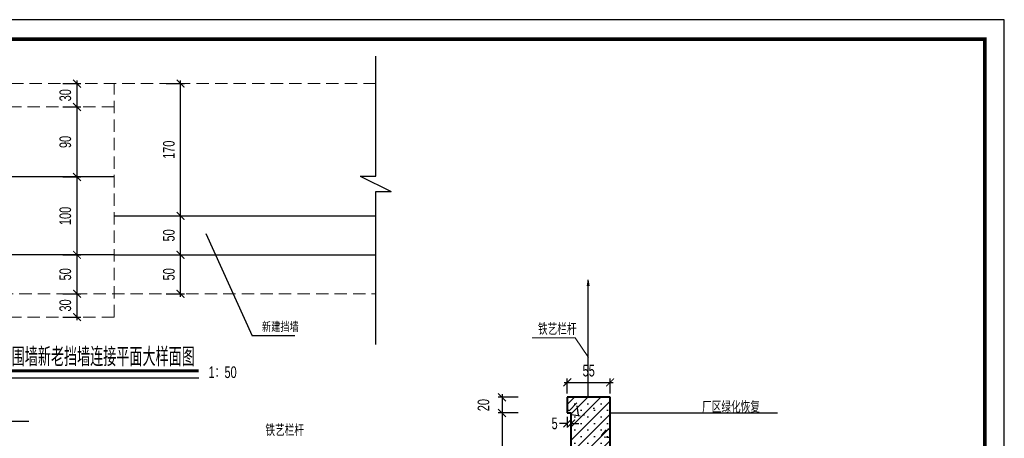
# Model space of a CAD drawing. Extents: x 518200 to 591724, y 3569303 to 3789366.
# Tile 4 of 6: x 572335 to 574864, y 3575828 to 3576904. Entities that reach past the tile are written whole.
import ezdxf
from ezdxf.enums import TextEntityAlignment as Align

# ---------------------------------------------------------------- set-up
doc = ezdxf.new("R2010")
doc.units = 0
doc.header["$LTSCALE"] = 5
doc.linetypes.add('DASHED2', pattern=[9.525, 6.35, -3.175])
doc.layers.get('0').update_dxf_attribs({"linetype": 'CONTINUOUS'})
doc.layers.get('Defpoints').update_dxf_attribs({"color": 41, "linetype": 'CONTINUOUS'})
for name, color, linetype, lineweight in [('0.09标注线', 3, 'CONTINUOUS', 9), ('0.13文字', 3, 'CONTINUOUS', 13), ('虚线', 2, 'DASHED2', 20), ('轮廓线', 2, 'CONTINUOUS', 40)]:
    doc.layers.add(name, color=color, linetype=linetype, lineweight=lineweight)
doc.styles.add('HZ', font='hztxt_e.shx', dxfattribs={"width": 0.7, "height": 30, "bigfont": 'hztxt.shx'})
doc.styles.add('HZE', font='hztxt_e.shx', dxfattribs={"width": 0.75, "height": 30, "bigfont": 'hztxt.shx'})
doc.styles.add('HZTXT', font='hztxt_e.shx', dxfattribs={"width": 0.7, "bigfont": 'hztxt.shx'})
doc.styles.add('钢筋', font='tssdeng.shx', dxfattribs={"width": 0.7, "height": 30, "bigfont": 'hztxt.shx'})
doc.dimstyles.new('50', dxfattribs={"dimscale": 0, "dimtxt": 60, "dimasz": 20, "dimexe": 10, "dimexo": 10, "dimgap": 15, "dimtad": 1, "dimdec": 0, "dimlfac": 0.5, "dimzin": 0, "dimdsep": 46, "dimtxsty": 'HZTXT', "dimblk1": 'ARCHTICK', "dimblk2": 'ARCHTICK', "dimsah": 1, "dimcen": -0.09, "dimdle": 8, "dimclrd": 7, "dimclre": 7, "dimclrt": 7, "dimadec": 0, "dimazin": 0, "dimtfac": 1, "dimtdec": 0, "dimtofl": 0, "dimtmove": 2, "dimatfit": 3, "dimldrblk": 'ARCHTICK', "dimfxl": 1, "dimtolj": 1, "dimtzin": 0, "dimarcsym": 0})

# ---------------------------------------------------------------- blocks, each defined once
blk = doc.blocks.new('_ARCHTICK')
at = {"color": 0, "linetype": 'ByBlock', "const_width": 0.15}
blk.add_lwpolyline([(-0.5, -0.5), (0.5, 0.5)], dxfattribs=at)
blk = doc.blocks.new('*D50')
at = {"color": 7, "lineweight": -2}
for p, q in [((573741.8, 3575943.7), (573741.8, 3575982.1)), ((573851.8, 3575943.7), (573851.8, 3575982.1)), ((573733.8, 3575972.1), (573859.8, 3575972.1))]:
    blk.add_line(p, q, dxfattribs=at)
at = {"layer": 'Defpoints', "color": 0}
for p in [(573851.8, 3575972.1), (573741.8, 3575933.7), (573851.8, 3575933.7)]:
    blk.add_point(p, dxfattribs=at)
at = {"color": 7, "lineweight": -2, "xscale": 20, "yscale": 20, "zscale": 20, "rotation": 180}
blk.add_blockref('_ARCHTICK', (573741.8, 3575972.1), dxfattribs=at)
at = {"color": 7, "lineweight": -2, "xscale": 20, "yscale": 20, "zscale": 20}
blk.add_blockref('_ARCHTICK', (573851.8, 3575972.1), dxfattribs=at)
at = {"color": 7, "insert": (573796.8, 3576002.1), "char_height": 30, "attachment_point": 5, "style": 'HZTXT'}
blk.add_mtext('\\A1;55', dxfattribs=at)
blk = doc.blocks.new('*D51')
at = {"color": 7, "lineweight": -2}
for p, q in [((573741.8, 3575883.7), (573741.8, 3575856.5)), ((573751.8, 3575883.7), (573751.8, 3575856.5)), ((573741.8, 3575866.5), (573721.8, 3575866.5)), ((573751.8, 3575866.5), (573771.8, 3575866.5))]:
    blk.add_line(p, q, dxfattribs=at)
at = {"layer": 'Defpoints', "color": 0}
for p in [(573741.8, 3575893.7), (573751.8, 3575893.7), (573751.8, 3575866.5)]:
    blk.add_point(p, dxfattribs=at)
at = {"color": 7, "lineweight": -2, "xscale": 20, "yscale": 20, "zscale": 20}
blk.add_blockref('_ARCHTICK', (573741.8, 3575866.5), dxfattribs=at)
at = {"color": 7, "lineweight": -2, "xscale": 20, "yscale": 20, "zscale": 20, "rotation": 180}
blk.add_blockref('_ARCHTICK', (573751.8, 3575866.5), dxfattribs=at)
at = {"color": 7, "insert": (573709.3, 3575866.5), "char_height": 30, "attachment_point": 5, "style": 'HZTXT'}
blk.add_mtext('\\A1;5', dxfattribs=at)
blk = doc.blocks.new('*D56')
at = {"color": 7, "lineweight": -2}
for p, q in [((573615.9, 3575893.7), (573564.2, 3575893.7)), ((573574.2, 3575901.7), (573574.2, 3575485.7)), ((573615.9, 3575493.7), (573564.2, 3575493.7))]:
    blk.add_line(p, q, dxfattribs=at)
at = {"layer": 'Defpoints', "color": 0}
for p in [(573625.9, 3575893.7), (573574.2, 3575493.7), (573625.9, 3575493.7)]:
    blk.add_point(p, dxfattribs=at)
at = {"color": 7, "lineweight": -2, "xscale": 20, "yscale": 20, "zscale": 20}
for p, rotation in [((573574.2, 3575893.7), 90), ((573574.2, 3575493.7), 270)]:
    blk.add_blockref('_ARCHTICK', p, dxfattribs=dict(at, rotation=rotation))
at = {"color": 7, "insert": (573544.2, 3575693.7), "char_height": 30, "attachment_point": 5, "rotation": 90, "style": 'HZTXT'}
blk.add_mtext('\\A1;200', dxfattribs=at)
blk = doc.blocks.new('*D57')
at = {"color": 7, "lineweight": -2}
for p, q in [((573615.9, 3575933.7), (573564.2, 3575933.7)), ((573574.2, 3575941.7), (573574.2, 3575885.7)), ((573615.9, 3575893.7), (573564.2, 3575893.7))]:
    blk.add_line(p, q, dxfattribs=at)
at = {"layer": 'Defpoints', "color": 0}
for p in [(573625.9, 3575933.7), (573574.2, 3575893.7), (573625.9, 3575893.7)]:
    blk.add_point(p, dxfattribs=at)
at = {"color": 7, "lineweight": -2, "xscale": 20, "yscale": 20, "zscale": 20}
for p, rotation in [((573574.2, 3575933.7), 90), ((573574.2, 3575893.7), 270)]:
    blk.add_blockref('_ARCHTICK', p, dxfattribs=dict(at, rotation=rotation))
at = {"color": 7, "insert": (573526.7, 3575913.7), "char_height": 30, "attachment_point": 5, "rotation": 90, "style": 'HZTXT'}
blk.add_mtext('\\A1;20', dxfattribs=at)
blk = doc.blocks.new('*D85')
at = {"color": 7, "lineweight": -2}
for p, q in [((572482.6, 3576131.7), (572482.6, 3576207.7)), ((572445.8, 3576199.7), (572492.6, 3576199.7)), ((572445.8, 3576139.7), (572492.6, 3576139.7))]:
    blk.add_line(p, q, dxfattribs=at)
at = {"layer": 'Defpoints', "color": 0}
for p in [(572435.8, 3576199.7), (572482.6, 3576199.7), (572435.8, 3576139.7)]:
    blk.add_point(p, dxfattribs=at)
at = {"color": 7, "lineweight": -2, "xscale": 20, "yscale": 20, "zscale": 20}
for p, rotation in [((572482.6, 3576199.7), 90), ((572482.6, 3576139.7), 270)]:
    blk.add_blockref('_ARCHTICK', p, dxfattribs=dict(at, rotation=rotation))
at = {"color": 7, "insert": (572452.6, 3576169.7), "char_height": 30, "attachment_point": 5, "rotation": 90, "style": 'HZTXT'}
blk.add_mtext('\\A1;30', dxfattribs=at)
blk = doc.blocks.new('*D86')
at = {"color": 7, "lineweight": -2}
for p, q in [((572445.8, 3576299.7), (572492.6, 3576299.7)), ((572482.6, 3576191.7), (572482.6, 3576307.7)), ((572445.8, 3576199.7), (572492.6, 3576199.7))]:
    blk.add_line(p, q, dxfattribs=at)
at = {"layer": 'Defpoints', "color": 0}
for p in [(572435.8, 3576299.7), (572482.6, 3576299.7), (572435.8, 3576199.7)]:
    blk.add_point(p, dxfattribs=at)
at = {"color": 7, "lineweight": -2, "xscale": 20, "yscale": 20, "zscale": 20}
for p, rotation in [((572482.6, 3576299.7), 90), ((572482.6, 3576199.7), 270)]:
    blk.add_blockref('_ARCHTICK', p, dxfattribs=dict(at, rotation=rotation))
at = {"color": 7, "insert": (572452.6, 3576249.7), "char_height": 30, "attachment_point": 5, "rotation": 90, "style": 'HZTXT'}
blk.add_mtext('\\A1;50', dxfattribs=at)
blk = doc.blocks.new('*D87')
at = {"color": 7, "lineweight": -2}
for p, q in [((572445.8, 3576739.7), (572492.6, 3576739.7)), ((572482.6, 3576671.7), (572482.6, 3576747.7)), ((572445.8, 3576679.7), (572492.6, 3576679.7))]:
    blk.add_line(p, q, dxfattribs=at)
at = {"layer": 'Defpoints', "color": 0}
for p in [(572435.8, 3576739.7), (572482.6, 3576739.7), (572435.8, 3576679.7)]:
    blk.add_point(p, dxfattribs=at)
at = {"color": 7, "lineweight": -2, "xscale": 20, "yscale": 20, "zscale": 20}
for p, rotation in [((572482.6, 3576739.7), 90), ((572482.6, 3576679.7), 270)]:
    blk.add_blockref('_ARCHTICK', p, dxfattribs=dict(at, rotation=rotation))
at = {"color": 7, "insert": (572452.6, 3576709.7), "char_height": 30, "attachment_point": 5, "rotation": 90, "style": 'HZTXT'}
blk.add_mtext('\\A1;30', dxfattribs=at)
blk = doc.blocks.new('*D88')
at = {"color": 7, "lineweight": -2}
for p, q in [((572445.8, 3576499.7), (572492.6, 3576499.7)), ((572482.6, 3576291.7), (572482.6, 3576507.7)), ((572445.8, 3576299.7), (572492.6, 3576299.7))]:
    blk.add_line(p, q, dxfattribs=at)
at = {"layer": 'Defpoints', "color": 0}
for p in [(572435.8, 3576499.7), (572482.6, 3576499.7), (572435.8, 3576299.7)]:
    blk.add_point(p, dxfattribs=at)
at = {"color": 7, "lineweight": -2, "xscale": 20, "yscale": 20, "zscale": 20}
for p, rotation in [((572482.6, 3576499.7), 90), ((572482.6, 3576299.7), 270)]:
    blk.add_blockref('_ARCHTICK', p, dxfattribs=dict(at, rotation=rotation))
at = {"color": 7, "insert": (572452.6, 3576399.7), "char_height": 30, "attachment_point": 5, "rotation": 90, "style": 'HZTXT'}
blk.add_mtext('\\A1;100', dxfattribs=at)
blk = doc.blocks.new('*D89')
at = {"color": 7, "lineweight": -2}
for p, q in [((572482.6, 3576491.7), (572482.6, 3576687.7)), ((572445.8, 3576679.7), (572492.6, 3576679.7)), ((572445.8, 3576499.7), (572492.6, 3576499.7))]:
    blk.add_line(p, q, dxfattribs=at)
at = {"layer": 'Defpoints', "color": 0}
for p in [(572435.8, 3576679.7), (572482.6, 3576679.7), (572435.8, 3576499.7)]:
    blk.add_point(p, dxfattribs=at)
at = {"color": 7, "lineweight": -2, "xscale": 20, "yscale": 20, "zscale": 20}
for p, rotation in [((572482.6, 3576679.7), 90), ((572482.6, 3576499.7), 270)]:
    blk.add_blockref('_ARCHTICK', p, dxfattribs=dict(at, rotation=rotation))
at = {"color": 7, "insert": (572452.6, 3576589.7), "char_height": 30, "attachment_point": 5, "rotation": 90, "style": 'HZTXT'}
blk.add_mtext('\\A1;90', dxfattribs=at)
blk = doc.blocks.new('*D90')
at = {"color": 7, "lineweight": -2}
for p, q in [((572711.8, 3576299.7), (572758.6, 3576299.7)), ((572748.6, 3576191.7), (572748.6, 3576307.7)), ((572711.8, 3576199.7), (572758.6, 3576199.7))]:
    blk.add_line(p, q, dxfattribs=at)
at = {"layer": 'Defpoints', "color": 0}
for p in [(572701.8, 3576299.7), (572748.6, 3576299.7), (572701.8, 3576199.7)]:
    blk.add_point(p, dxfattribs=at)
at = {"color": 7, "lineweight": -2, "xscale": 20, "yscale": 20, "zscale": 20}
for p, rotation in [((572748.6, 3576299.7), 90), ((572748.6, 3576199.7), 270)]:
    blk.add_blockref('_ARCHTICK', p, dxfattribs=dict(at, rotation=rotation))
at = {"color": 7, "insert": (572718.6, 3576249.7), "char_height": 30, "attachment_point": 5, "rotation": 90, "style": 'HZTXT'}
blk.add_mtext('\\A1;50', dxfattribs=at)
blk = doc.blocks.new('*D91')
at = {"color": 7, "lineweight": -2}
for p, q in [((572711.8, 3576399.7), (572758.6, 3576399.7)), ((572748.6, 3576291.7), (572748.6, 3576407.7)), ((572711.8, 3576299.7), (572758.6, 3576299.7))]:
    blk.add_line(p, q, dxfattribs=at)
at = {"layer": 'Defpoints', "color": 0}
for p in [(572701.8, 3576399.7), (572748.6, 3576399.7), (572701.8, 3576299.7)]:
    blk.add_point(p, dxfattribs=at)
at = {"color": 7, "lineweight": -2, "xscale": 20, "yscale": 20, "zscale": 20}
for p, rotation in [((572748.6, 3576399.7), 90), ((572748.6, 3576299.7), 270)]:
    blk.add_blockref('_ARCHTICK', p, dxfattribs=dict(at, rotation=rotation))
at = {"color": 7, "insert": (572718.6, 3576349.7), "char_height": 30, "attachment_point": 5, "rotation": 90, "style": 'HZTXT'}
blk.add_mtext('\\A1;50', dxfattribs=at)
blk = doc.blocks.new('*D92')
at = {"color": 7, "lineweight": -2}
for p, q in [((572711.8, 3576739.7), (572758.6, 3576739.7)), ((572748.6, 3576391.7), (572748.6, 3576747.7)), ((572711.8, 3576399.7), (572758.6, 3576399.7))]:
    blk.add_line(p, q, dxfattribs=at)
at = {"layer": 'Defpoints', "color": 0}
for p in [(572701.8, 3576739.7), (572748.6, 3576739.7), (572701.8, 3576399.7)]:
    blk.add_point(p, dxfattribs=at)
at = {"color": 7, "lineweight": -2, "xscale": 20, "yscale": 20, "zscale": 20}
for p, rotation in [((572748.6, 3576739.7), 90), ((572748.6, 3576399.7), 270)]:
    blk.add_blockref('_ARCHTICK', p, dxfattribs=dict(at, rotation=rotation))
at = {"color": 7, "insert": (572718.6, 3576569.7), "char_height": 30, "attachment_point": 5, "rotation": 90, "style": 'HZTXT'}
blk.add_mtext('\\A1;170', dxfattribs=at)

msp = doc.modelspace()

# ---------------------------------------------------------------- hatches: boundary and pattern name
h = msp.add_hatch()
h.set_pattern_fill('AR-CONC', style=0)
h.set_pattern_definition([(50, (-5061.41, 14196.1), (182.184669, -15.9390855), [19.05, -209.55]), (355, (-5061.41, 14196.1), (-35.242826, 191.056643), [15.24, -167.64]), (100.451, (-5046.23, 14194.77), (146.942502, 175.116688), [16.19, -178.09]), (46.1842, (-5061.41, 14246.9), (271.079041, -42.042328), [28.575, -314.325]), (96.6356, (-5038.82, 14243.4), (237.404234, 247.425556), [24.285, -267.135]), (351.184, (-5061.4, 14246.9), (237.404606, 247.425118), [22.86, -251.46]), (21, (-5036.01, 14234.2), (151.61488, -102.2655185), [19.05, -209.55]), (326, (-5036.01, 14234.2), (61.802028, 184.187966), [15.24, -167.64]), (71.4514, (-5023.38, 14225.68), (213.416491, 81.922858), [16.19, -178.09]), (37.5, (-5061.41, 14196.1), (3.0886033, 84.5550389), [0, -165.608, 0, -170.18, 0, -168.275]), (7.5, (-5061.41, 14196.1), (66.8196625, 100.1805748), [0, -97.028, 0, -161.798, 0, -64.135]), (327.5, (-5118.054, 14196.1), (135.5905952, -5.728744), [0, -63.5, 0, -198.12, 0, -262.89]), (317.5, (-5143.45, 14196.1), (148.1291814, 25.426491), [0, -82.55, 0, -131.572, 0, -186.69])])
h.paths.add_polyline_path([(574151.8, 3575393.7), (574151.8, 3575493.7), (573851.8, 3575493.7), (573851.8, 3575608.3), (573751.8, 3575599.2), (573751.8, 3575493.7), (573651.8, 3575493.7), (573651.8, 3575393.7)])
h.paths.add_polyline_path([(573851.8, 3575933.7), (573741.8, 3575933.7), (573741.8, 3575893.7), (573751.8, 3575893.7), (573751.8, 3575619.2), (573851.8, 3575628.3)])
h.paths.add_polyline_path([(574144.2, 3575444.2), (574155.4, 3575444.2), (574155.4, 3575461.1), (574144.2, 3575461.1)], flags=9)
h = msp.add_hatch()
h.set_pattern_fill('SACNCR', scale=10, style=0)
h.set_pattern_definition([(45, (-5061.412, 14196.102), (-16.83798023, 16.83798023), []), (45, (-5044.574, 14196.102), (-16.83798023, 16.83798023), [0, -23.8125])])
h.paths.add_polyline_path([(573851.8, 3575933.7), (573741.8, 3575933.7), (573741.8, 3575893.7), (573751.8, 3575893.7), (573751.8, 3575619.2), (573851.8, 3575628.3)])
h.paths.add_polyline_path([(573851.8, 3575608.3), (573751.8, 3575599.2), (573751.8, 3575493.7), (573651.8, 3575493.7), (573651.8, 3575393.7), (574151.8, 3575393.7), (574151.8, 3575493.7), (573851.8, 3575493.7)])
h.paths.add_polyline_path([(574144.2, 3575444.2), (574155.4, 3575444.2), (574155.4, 3575461.1), (574144.2, 3575461.1)], flags=9)

# ---------------------------------------------------------------- linework, layer by layer
for p, q in [((573249.8, 3576502.2), (573249.8, 3576809.7)), ((572577.8, 3576499.7), (571905.8, 3576499.7)), ((573209.8, 3576502.2), (573249.8, 3576502.2)), ((573209.8, 3576502.2), (573289.8, 3576462.2)), ((573249.8, 3576069.7), (573249.8, 3576462.2)), ((573249.8, 3576462.2), (573289.8, 3576462.2)), ((572577.8, 3576399.7), (573249.8, 3576399.7)), ((572813.8, 3576354.7), (572932.8, 3576091.7)), ((572577.8, 3576299.7), (571905.8, 3576299.7)), ((572577.8, 3576299.7), (573249.8, 3576299.7)), ((573041.8, 3576091.7), (572932.8, 3576091.7)), ((572231.4, 3575984.1), (572795.1, 3575984.1))]:
    msp.add_line(p, q)
at = {"color": 7}
for p, q in [((573851.8, 3575893.7), (574282, 3575893.7)), ((572359.2, 3575871.6), (572065.3, 3575871.6))]:
    msp.add_line(p, q, dxfattribs=at)
msp.add_lwpolyline([(570664.2, 3573933.8), (574864.2, 3573933.8), (574864.2, 3576903.8), (570664.2, 3576903.8)], close=True)
for points, const_width in [([(570914.2, 3576853.8), (574814.2, 3576853.8), (574814.2, 3573983.8), (570914.2, 3573983.8), (570914.2, 3576853.8)], 10), ([(572231.4, 3576001.7), (572795.1, 3576001.7)], 7.68)]:
    msp.add_lwpolyline(points, dxfattribs=dict(const_width=const_width))
at = {"layer": '0.09标注线', "color": 7, "lineweight": 13}
for p, q in [((573651.4, 3576086.1), (573762.1, 3576086.1)), ((573762.1, 3576086.1), (573796.4, 3576035.8))]:
    msp.add_line(p, q, dxfattribs=at)
at = {"layer": '0.13文字', "color": 7, "linetype": 'Continuous', "lineweight": 13}
for q in [(573792.7, 3576220.2), (573797.9, 3576220.2)]:
    msp.add_line((573795.3, 3576235.3), q, dxfattribs=at)
at = {"layer": '0.13文字', "color": 7, "linetype": 'Continuous', "lineweight": 30}
msp.add_line((573795.3, 3575933.7), (573795.3, 3576235.3), dxfattribs=at)
at = {"layer": '虚线', "color": 7, "lineweight": 20}
for p, q in [((573249.8, 3576739.7), (571905.8, 3576739.7)), ((572577.8, 3576139.7), (572577.8, 3576739.7)), ((572577.8, 3576679.7), (571905.8, 3576679.7)), ((571905.8, 3576199.7), (573249.8, 3576199.7)), ((572577.8, 3576139.7), (571905.8, 3576139.7))]:
    msp.add_line(p, q, dxfattribs=at)
at = {"layer": '轮廓线', "color": 7}
for p, q in [((573851.8, 3575933.7), (573741.8, 3575933.7)), ((573741.8, 3575933.7), (573741.8, 3575893.7)), ((573851.8, 3575493.7), (573851.8, 3575933.7)), ((573741.8, 3575893.7), (573751.8, 3575893.7)), ((573751.8, 3575493.7), (573751.8, 3575893.7))]:
    msp.add_line(p, q, dxfattribs=at)

# ---------------------------------------------------------------- texts
at = {"color": 7}
for s, height, style, width, p in [('新建挡墙', 25, '钢筋', 0.7, (572957.7, 3576101.7)), ('铁艺栏杆', 30, 'HZE', 0.75, (573666.5, 3576094, 124.1)), ('厂区绿化恢复', 30, 'HZE', 0.75, (574088, 3575893.7)), ('铁艺栏杆', 30, 'HZE', 0.75, (572966.5, 3575834, 124.1))]:
    msp.add_text(s, height=height, dxfattribs=dict(at, style=style, width=width)).set_placement(p)
at = {"style": 'HZ', "width": 0.7}
msp.add_text('南侧围墙新老挡墙连接平面大样面图', height=48, dxfattribs=at).set_placement((572247.6, 3576013.6))
msp.add_text('1：50', height=30, dxfattribs=at).set_placement((572856.6, 3575998.3), align=Align.MIDDLE)

# ---------------------------------------------------------------- dimensions: what is measured, and where the dimension line sits
at = {"color": 7}
for base, p1, p2, picture, middle in [((572482.6, 3576739.7), (572435.8, 3576679.7), (572435.8, 3576739.7), '*D87', (572452.6, 3576709.7)), ((572748.6, 3576739.7), (572701.8, 3576399.7), (572701.8, 3576739.7), '*D92', (572718.6, 3576569.7)), ((572482.6, 3576679.7), (572435.8, 3576499.7), (572435.8, 3576679.7), '*D89', (572452.6, 3576589.7)), ((572482.6, 3576499.7), (572435.8, 3576299.7), (572435.8, 3576499.7), '*D88', (572452.6, 3576399.7)), ((572748.6, 3576399.7), (572701.8, 3576299.7), (572701.8, 3576399.7), '*D91', (572718.6, 3576349.7)), ((572482.6, 3576299.7), (572435.8, 3576199.7), (572435.8, 3576299.7), '*D86', (572452.6, 3576249.7)), ((572748.6, 3576299.7), (572701.8, 3576199.7), (572701.8, 3576299.7), '*D90', (572718.6, 3576249.7)), ((572482.6, 3576199.7), (572435.8, 3576139.7), (572435.8, 3576199.7), '*D85', (572452.6, 3576169.7)), ((573574.2, 3575893.7), (573625.9, 3575933.7), (573625.9, 3575893.7), '*D57', (573526.7, 3575913.7)), ((573574.2, 3575493.7), (573625.9, 3575893.7), (573625.9, 3575493.7), '*D56', (573544.2, 3575693.7))]:
    dim = msp.add_linear_dim(base=base, p1=p1, p2=p2, angle=90, dimstyle='50', override={"dimscale": 1, "dimtxt": 30}, dxfattribs=at)
    dim.commit()
    dim.dimension.update_dxf_attribs({"geometry": picture, "text_midpoint": middle})
dim = msp.add_linear_dim(base=(573851.8, 3575972.1), p1=(573741.8, 3575933.7), p2=(573851.8, 3575933.7), dimstyle='50', override={"dimscale": 1, "dimtxt": 30}, dxfattribs=at)
dim.commit()
dim.dimension.update_dxf_attribs({"geometry": '*D50', "text_midpoint": (573796.8, 3576002.1)})
dim = msp.add_linear_dim(base=(573751.8, 3575866.5), p1=(573741.8, 3575893.7), p2=(573751.8, 3575893.7), dimstyle='50', override={"dimscale": 1, "dimtxt": 30}, dxfattribs=at)
dim.commit()
dim.dimension.update_dxf_attribs({"geometry": '*D51', "text_midpoint": (573709.3, 3575866.5), "dimtype": 160})

doc.saveas('drawing.dxf')
